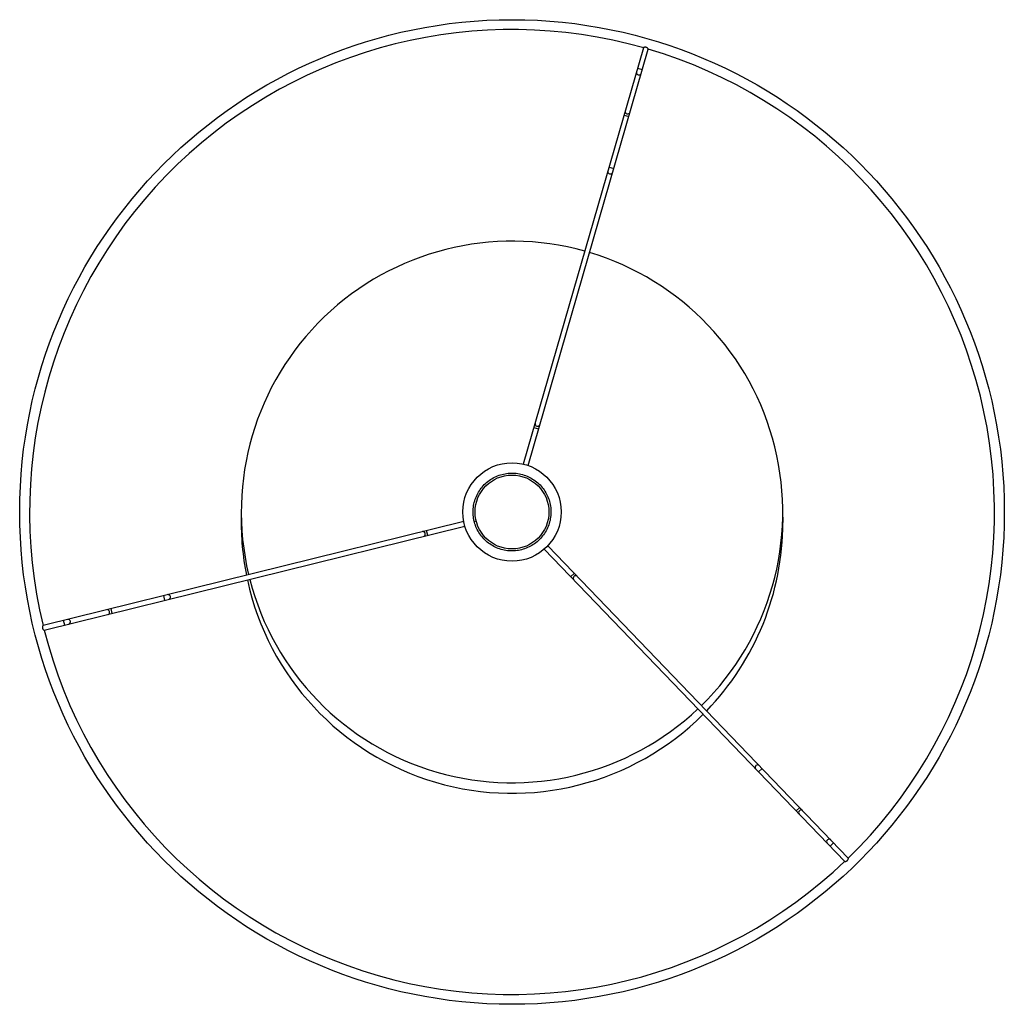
# Paper-space layout '_Superior' of a CAD drawing. Header units: millimetres. Extents: x 77 to 477, y -200 to 200.
import ezdxf

# ---------------------------------------------------------------- set-up
doc = ezdxf.new("R2010")
doc.units = ezdxf.units.MM

psp = doc.layouts.new('_Superior')

# ---------------------------------------------------------------- linework, layer by layer
at = {"color": 7, "linetype": 'Continuous', "lineweight": 25}
for p, q in [((329.95, 188.61), (281.12, 19.47)), ((283.04, 18.91), (331.88, 188.05)), ((256.91, -3.83), (86.01, -46.1)), ((261.19, -3.8), (261.97, -3.6)), ((386.51, -2.15), (386.54, -4.29)), ((86.49, -48.04), (257.38, -5.77)), ((289.66, -15.09), (411.73, -141.95)), ((413.17, -140.57), (291.11, -13.7))]:
    psp.add_line(p, q, dxfattribs=at)
at = {"color": 8, "linetype": 'Continuous', "lineweight": 25}
for p, q in [((327.56, 180.32), (329.48, 179.76)), ((322.06, 161.27), (323.98, 160.72)), ((315.95, 140.09), (317.87, 139.54)), ((285.42, 34.36), (287.34, 33.81)), ((242.33, -9.49), (241.85, -7.55)), ((301.86, -24.87), (300.41, -26.26)), ((135.51, -35.92), (135.03, -33.97)), ((114.11, -41.21), (113.63, -39.27)), ((94.86, -45.97), (94.38, -44.03)), ((378.15, -104.18), (376.71, -105.56)), ((393.44, -120.06), (392, -121.45)), ((407.18, -134.35), (405.74, -135.74))]:
    psp.add_line(p, q, dxfattribs=at)
at = {"color": 8, "linetype": 'Continuous', "lineweight": 25, "flags": 128}
for points in [[(303.03, -26.09), (302.75, -25.91), (302.4, -25.87), (302.04, -25.96), (301.72, -26.18), (301.49, -26.49), (301.38, -26.85), (301.42, -27.19), (301.59, -27.48), (301.59, -27.48)], [(112.46, -41.62), (112.76, -41.47), (112.97, -41.19), (113.07, -40.83), (113.04, -40.44), (112.89, -40.09), (112.63, -39.82), (112.31, -39.67), (111.98, -39.68), (111.98, -39.68)], [(394.62, -121.29), (394.34, -121.1), (393.99, -121.06), (393.63, -121.15), (393.31, -121.37), (393.08, -121.68), (392.97, -122.04), (393, -122.39), (393.17, -122.67), (393.17, -122.67)], [(406.01, -133.13), (405.73, -132.95), (405.38, -132.9), (405.02, -132.99), (404.7, -133.21), (404.47, -133.52), (404.36, -133.88), (404.4, -134.23), (404.57, -134.51), (404.57, -134.51)]]:
    psp.add_lwpolyline(points, dxfattribs=at)
at = {"color": 7, "linetype": 'Continuous', "lineweight": 25}
for radius in [200, 20, 15]:
    psp.add_circle((276.54, 0), radius, dxfattribs=at)
for centre, radius, start, end in [((276.54, 0), 196, 74.1545, 193.6188), ((276.54, 0), 196, 314.1693, 73.6161), ((276.54, 0), 110, 74.4152, 193.3734), ((276.54, 0), 110, 314.4152, 73.3734), ((276.54, -4.29), 110, 178.8816, 191.2046), ((276.54, -4.29), 110, 315.964, 0), ((276.54, -4.29), 110, 192.2471, 314.9219), ((276.54, 0), 110, 194.4152, 313.3734), ((276.54, 0), 196, 194.1707, 313.6209)]:
    psp.add_arc(centre, radius, start, end, dxfattribs=at)
at = {"color": 8, "linetype": 'Continuous', "lineweight": 25}
for centre, start, end in [((328.09, 178.54), 171.4967, 336.2919), ((323.53, 162.75), 171.4967, 336.2919), ((316.47, 138.32), 171.5517, 336.2369), ((286.89, 35.84), 171.5517, 336.2369), ((240.32, -8.96), 291.5517, 96.2369), ((136.78, -34.57), 291.5517, 96.2369), ((96.14, -44.62), 291.4967, 96.2919), ((376.35, -103.75), 51.5517, 216.2369)]:
    psp.add_arc(centre, 1.01, start, end, dxfattribs=at)
at = {"color": 7, "linetype": 'Continuous', "lineweight": 25}
for points, knots in [([(331.87, 188.05), (331.87, 188.05), (331.89, 188.06), (331.86, 188.13), (331.76, 188.28), (331.59, 188.47), (331.36, 188.65), (331.1, 188.78), (330.83, 188.83), (330.55, 188.83), (330.26, 188.77), (330.05, 188.68), (329.94, 188.62), (329.96, 188.61), (329.96, 188.61)], [0, 0, 0, 0, 0.003161, 0.095305, 0.192714, 0.303198, 0.404359, 0.485628, 0.567108, 0.645674, 0.759729, 0.874929, 0.991273, 1, 1, 1, 1]), ([(261.19, -3.8), (261.02, -2.96), (260.69, -1.27), (260.71, 1.34), (261.14, 3.92), (261.99, 6.37), (263.21, 8.64), (264.79, 10.69), (266.69, 12.47), (268.87, 13.91), (271.24, 14.97), (273.73, 15.63), (276.31, 15.88), (278.91, 15.71), (281.45, 15.1), (283.84, 14.1), (286.03, 12.73), (287.97, 11.02), (289.63, 9), (290.92, 6.73), (291.82, 4.31), (292.32, 1.78), (292.4, -0.81), (292.05, -3.41), (291.28, -5.89), (290.13, -8.2), (288.63, -10.3), (286.78, -12.14), (284.65, -13.65), (282.32, -14.79), (279.85, -15.53), (277.29, -15.87), (274.68, -15.78), (272.12, -15.26), (269.7, -14.33), (267.47, -13.04), (265.47, -11.39), (263.75, -9.43), (262.4, -7.2), (261.55, -5.29), (261.3, -4.12), (261.23, -3.78)], [0, 0, 0, 0, 0.02573, 0.05195, 0.078313, 0.104462, 0.130087, 0.155941, 0.182218, 0.208567, 0.234631, 0.260204, 0.286169, 0.312489, 0.338809, 0.364775, 0.390348, 0.416411, 0.44276, 0.469037, 0.494892, 0.520517, 0.546665, 0.573028, 0.599248, 0.624979, 0.650708, 0.676928, 0.703291, 0.72944, 0.755065, 0.780919, 0.807196, 0.833545, 0.859609, 0.885182, 0.911147, 0.937467, 0.963787, 0.989753, 1, 1, 1, 1]), ([(86.01, -46.11), (85.99, -46.11), (85.96, -46.13), (85.89, -46.28), (85.8, -46.52), (85.75, -46.82), (85.77, -47.13), (85.85, -47.39), (86, -47.63), (86.19, -47.85), (86.37, -48), (86.48, -48.06), (86.48, -48.04), (86.48, -48.04)], [0, 0, 0, 0, 0.078442, 0.17419, 0.282064, 0.401737, 0.483109, 0.564709, 0.643126, 0.756718, 0.871518, 0.988245, 1, 1, 1, 1]), ([(411.73, -141.95), (411.74, -141.96), (411.76, -141.98), (411.91, -141.97), (412.15, -141.93), (412.43, -141.84), (412.7, -141.68), (412.89, -141.48), (413.04, -141.23), (413.14, -140.96), (413.18, -140.72), (413.19, -140.58), (413.17, -140.58), (413.16, -140.58)], [0, 0, 0, 0, 0.0646492, 0.159259, 0.265018, 0.383768, 0.4675927, 0.5517735, 0.6295926, 0.7401958, 0.8523205, 0.9707738, 1, 1, 1, 1])]:
    psp.add_open_spline(points, degree=3, knots=knots, dxfattribs=at)

doc.saveas('drawing.dxf')
